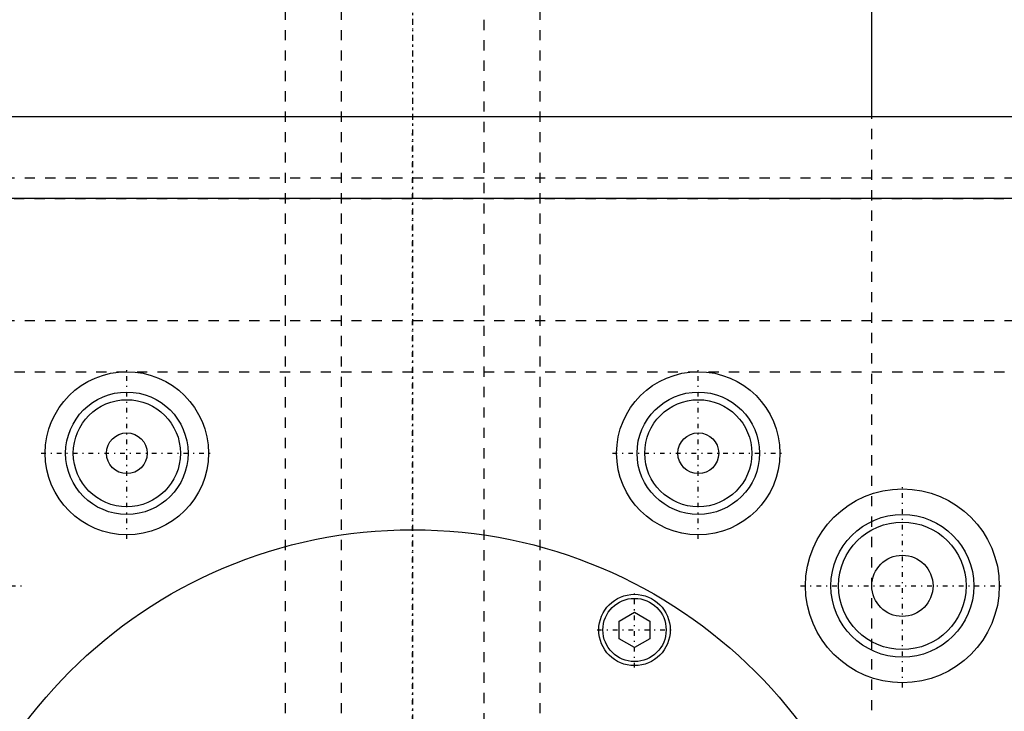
# Model space of a CAD drawing. Extents: x -120 to 120, y -136 to 715.
# Tile 10 of 12: x -39 to 58, y 330 to 398. Entities that reach past the tile are written whole.
import ezdxf

# ---------------------------------------------------------------- set-up
doc = ezdxf.new("R2010")
doc.units = 0
doc.linetypes.add('CENTER', pattern=[1.5, 0.45, -0.5, 0.05, -0.5])
doc.linetypes.add('DASHED', pattern=[2, 1, -1])
for name, color, linetype in [('AM_0', 7, 'CONTINUOUS'), ('AM_3', 7, 'DASHED'), ('AM_7', 7, 'CENTER')]:
    doc.layers.add(name, color=color, linetype=linetype)

msp = doc.modelspace()

# ---------------------------------------------------------------- linework, layer by layer
at = {"layer": 'AM_0', "color": 7, "linetype": 'CONTINUOUS'}
for p, q in [((45, 388), (45, 435.75)), ((120, 388), (-120, 388)), ((-75, 380), (75, 380)), ((20.25, 338.538), (21.75, 339.404)), ((21.75, 339.404), (23.25, 338.538)), ((20.25, 336.806), (20.25, 338.538)), ((23.25, 338.538), (23.25, 336.806)), ((21.75, 335.94), (20.25, 336.806)), ((23.25, 336.806), (21.75, 335.94))]:
    msp.add_line(p, q, dxfattribs=at)
for centre, radius in [((-28, 355), 8), ((28, 355), 8), ((-28, 355), 6), ((28, 355), 6), ((-28, 355), 5.25), ((28, 355), 5.25), ((-28, 355), 2), ((28, 355), 2), ((48, 342), 9.5), ((48, 342), 7), ((0, 300), 47.5), ((48, 342), 6.25), ((48, 342), 3), ((21.75, 337.672), 3.5), ((21.75, 337.672), 3.1)]:
    msp.add_circle(centre, radius, dxfattribs=at)
at = {"layer": 'AM_3', "color": 6, "linetype": 'DASHED'}
for p, q in [((-7, 676.5), (-7, -97.5)), ((7, -97.5), (7, 676.5)), ((-12.5, 664.5), (-12.5, -56.5)), ((12.5, -56.5), (12.5, 664.5)), ((45, 307.8), (45, 388)), ((-120, 382), (120, 382)), ((69.95, 379.95), (-69.95, 379.95)), ((75, 368), (-75, 368)), ((-75, 363), (75, 363))]:
    msp.add_line(p, q, dxfattribs=at)
at = {"layer": 'AM_7', "color": 4, "linetype": 'CENTER'}
for p, q in [((0, 715.2), (0, -136.2)), ((0, 447.188), (0, 195.562)), ((0, -18.4), (0, 386.4)), ((-28, 346.6), (-28, 363.4)), ((28, 346.6), (28, 363.4)), ((-36.4, 355), (-19.6, 355)), ((19.6, 355), (36.4, 355)), ((48, 332.025), (48, 351.975)), ((-57.975, 342), (-38.025, 342)), ((38.025, 342), (57.975, 342)), ((21.75, 333.997), (21.75, 341.347)), ((18.075, 337.672), (25.425, 337.672))]:
    msp.add_line(p, q, dxfattribs=at)

doc.saveas('drawing.dxf')
